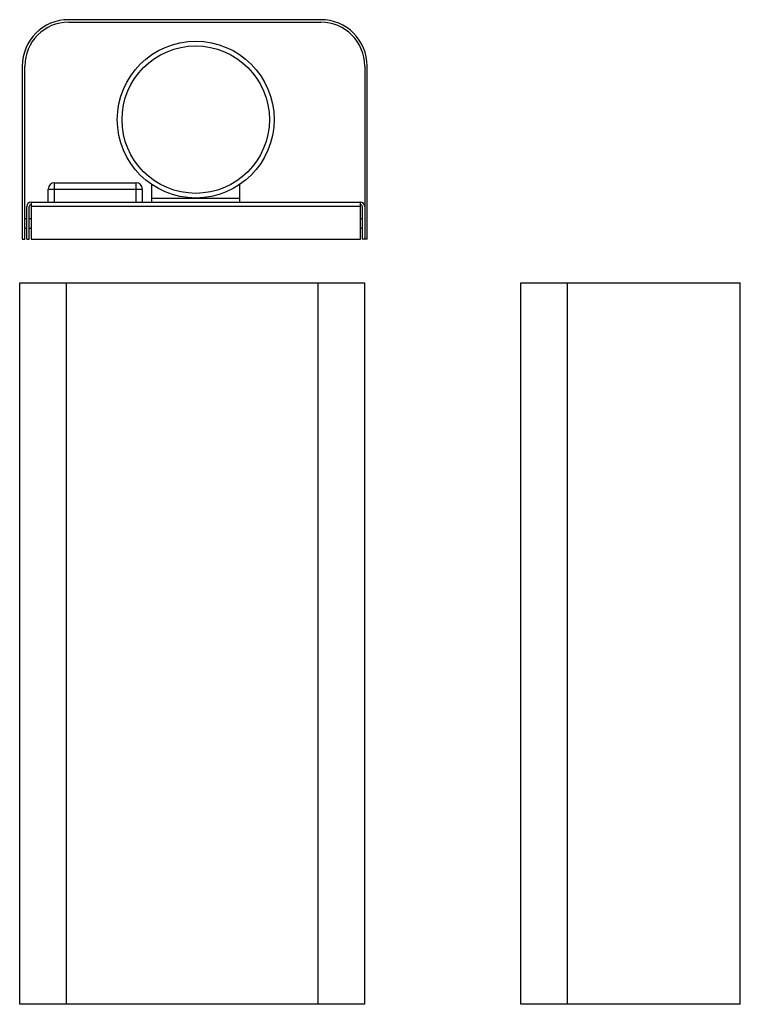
# Model space of a CAD drawing. Extents: x 207 to 437, y -250 to 64.
import ezdxf

# ---------------------------------------------------------------- set-up
doc = ezdxf.new("R2010")
doc.units = 0
doc.layers.get('0').update_dxf_attribs({"linetype": 'CONTINUOUS'})

msp = doc.modelspace()

# ---------------------------------------------------------------- linework, layer by layer
at = {"color": 7, "linetype": 'CONTINUOUS'}
for p, q in [((303.13, 64.09), (222.73, 64.09)), ((222.73, 63.29), (303.13, 63.29)), ((207.93, 49.29), (207.93, -5.91)), ((208.73, -5.91), (208.73, 49.29)), ((317.13, 49.29), (317.13, -5.91)), ((317.93, -5.91), (317.93, 49.29)), ((216.23, 10.11), (246.23, 10.11)), ((216.23, 5.91), (216.23, 10.11)), ((218.23, 5.91), (218.23, 12.11)), ((218.23, 12.11), (244.23, 12.11)), ((244.23, 5.91), (244.23, 12.11)), ((246.23, 5.91), (246.23, 10.11)), ((249.23, 5.91), (249.23, 11.52)), ((277.23, 11.52), (277.23, 5.91)), ((277.23, 7.11), (249.23, 7.11)), ((209.33, -5.91), (209.33, 4.51)), ((210.13, -5.91), (210.13, 4.51)), ((210.73, 5.91), (210.73, -5.91)), ((210.73, 5.91), (315.73, 5.91)), ((315.73, 4.51), (210.73, 4.51)), ((315.73, -5.91), (315.73, 5.91)), ((316.33, 4.51), (316.33, -5.91)), ((209.33, 0.59), (208.73, 0.59)), ((210.73, 0.59), (210.13, 0.59)), ((316.33, 0.59), (315.73, 0.59)), ((208.73, -2.41), (209.33, -2.41)), ((210.13, -2.41), (210.73, -2.41)), ((315.73, -2.41), (316.33, -2.41)), ((207.93, -5.91), (208.73, -5.91)), ((209.33, -5.91), (210.13, -5.91)), ((210.73, -5.91), (315.73, -5.91)), ((317.93, -5.91), (316.33, -5.91)), ((207.1, -249.76), (207.1, -19.76)), ((207.1, -19.76), (317.1, -19.76)), ((221.9, -19.76), (221.9, -249.76)), ((302.3, -249.76), (302.3, -19.76)), ((317.1, -19.76), (317.1, -249.76)), ((366.9, -19.76), (436.9, -19.76)), ((366.9, -249.76), (366.9, -19.76)), ((381.7, -19.76), (381.7, -249.76)), ((436.9, -249.76), (436.9, -19.76)), ((317.1, -249.76), (207.1, -249.76)), ((436.9, -249.76), (366.9, -249.76))]:
    msp.add_line(p, q, dxfattribs=at)
for radius in [25, 23.5]:
    msp.add_circle((263.23, 32.23), radius, dxfattribs=at)
for centre, radius, start, end in [((222.73, 49.29), 14.8, 90, 180), ((222.73, 49.29), 14, 90, 180), ((303.13, 49.29), 14.8, 360, 90), ((303.13, 49.29), 14, 360, 90), ((218.23, 10.11), 2, 90, 180), ((244.23, 10.11), 2, 0, 90), ((210.73, 4.51), 1.4, 90, 180), ((210.73, 4.51), 0.6, 90, 180), ((315.73, 4.51), 1.4, 0, 90), ((315.73, 4.51), 0.6, 360, 90)]:
    msp.add_arc(centre, radius, start, end, dxfattribs=at)

doc.saveas('drawing.dxf')
